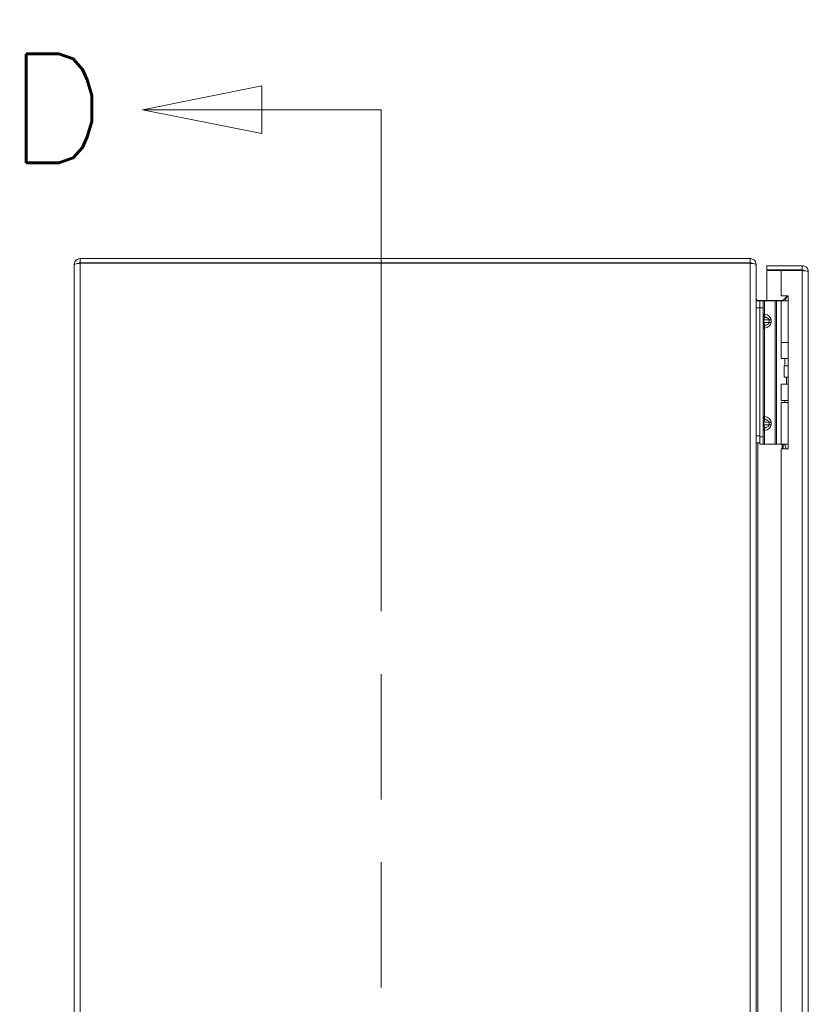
# Model space of a CAD drawing. Header units: inches. Extents: x 1 to 178, y 1 to 113.
# Tile 26 of 66: x 1 to 15, y 63 to 80. Entities that reach past the tile are written whole.
import ezdxf

# ---------------------------------------------------------------- set-up
doc = ezdxf.new("R2010")
doc.units = ezdxf.units.IN
doc.header["$LTSCALE"] = 10.666667
doc.header["$MEASUREMENT"] = 0
doc.linetypes.add('DOUBLE_DASH_CHAIN', pattern=[1.2403, 0.6614, -0.0827, 0.1654, -0.0827, 0.1654, -0.0827])
for name, color, linetype, lineweight in [('Section Line (ANSI)', 7, 'DOUBLE_DASH_CHAIN', 13), ('Visible (ANSI)', 7, 'Continuous', 13), ('Visible Narrow (ANSI)', 7, 'Continuous', 18)]:
    doc.layers.add(name, color=color, linetype=linetype, lineweight=lineweight)
doc.styles.add('Label Text (ANSI)', font='RomanS.shx')

# ---------------------------------------------------------------- blocks, each defined once
blk = doc.blocks.new('2dTransSection0')
at = {"layer": 'Section Line (ANSI)', "linetype": 'Continuous'}
for p, q in [((0.4615, 7.4145), (0.2647, 7.3751)), ((0.4615, 7.3357), (0.4615, 7.4145)), ((0.4615, 7.3751), (0.2647, 7.3751)), ((0.2647, 7.3751), (0.4615, 7.3357)), ((0.6584, 7.3751), (0.4615, 7.3751)), ((0.6584, 7.3751), (0.6584, 7.2972)), ((0.6584, 4.0311), (0.6584, 3.9532)), ((0.4615, 3.9926), (0.2647, 3.9532)), ((0.4615, 3.9138), (0.4615, 3.9926)), ((0.4615, 3.9532), (0.2647, 3.9532)), ((0.2647, 3.9532), (0.4615, 3.9138)), ((0.6584, 3.9532), (0.4615, 3.9532))]:
    blk.add_line(p, q, dxfattribs=at)
at = {"layer": 'Section Line (ANSI)', "linetype": 'DOUBLE_DASH_CHAIN', "ltscale": 0.117223}
blk.add_line((0.6584, 7.3751), (0.6584, 3.9532), dxfattribs=at)
at = {"layer": 'Section Line (ANSI)', "linetype": 'Continuous', "flags": 128}
for points in [[(0.4615, 7.4145), (0.2647, 7.3751), (0.4615, 7.3357), (0.4615, 7.4145)], [(0.4615, 3.9926), (0.2647, 3.9532), (0.4615, 3.9138), (0.4615, 3.9926)]]:
    blk.add_lwpolyline(points, dxfattribs=at)
at = {"layer": 'Section Line (ANSI)'}
for points in [[(0.4615, 7.4145), (0.2647, 7.3751), (0.4615, 7.3357), (0.4615, 7.4145)], [(0.4615, 3.9926), (0.2647, 3.9532), (0.4615, 3.9138), (0.4615, 3.9926)]]:
    blk.add_solid(points, dxfattribs=at)
at = {"layer": 'Section Line (ANSI)', "char_height": 0.18, "attachment_point": 7, "style": 'Label Text (ANSI)'}
for insert in [(0.0423, 7.2873), (0.0375, 3.8613)]:
    blk.add_mtext('D', dxfattribs=dict(at, insert=insert))

msp = doc.modelspace()

# ---------------------------------------------------------------- linework, layer by layer
at = {"layer": 'Visible (ANSI)'}
for p, q in [((13.5186, 76.0497), (1.7291, 76.0497)), ((1.7291, 75.9757), (1.7291, 76.0497)), ((13.5186, 75.9757), (13.5186, 76.0497)), ((1.6239, 46.155), (1.6239, 75.9445)), ((1.7291, 75.9757), (13.5186, 75.9757)), ((1.7291, 75.9697), (13.5186, 75.9697)), ((13.5186, 75.9647), (13.5186, 75.9697)), ((13.6171, 75.9445), (13.6239, 75.9445)), ((13.6239, 75.9334), (13.6239, 75.9445)), ((13.6239, 75.9334), (13.6239, 46.166)), ((14.4361, 75.9247), (13.8114, 75.9247)), ((13.8114, 75.8507), (13.8114, 75.9247)), ((14.4361, 75.8507), (13.8114, 75.8507)), ((14.4361, 75.8507), (14.4361, 75.9247)), ((14.0614, 75.8397), (13.8114, 75.8397)), ((13.8114, 75.8397), (13.8114, 75.3112)), ((14.0614, 75.8397), (14.0614, 75.3932)), ((14.0614, 75.8397), (14.4361, 75.8397)), ((14.5414, 75.8195), (14.5414, 46.28)), ((14.0614, 75.3932), (14.1864, 75.3932)), ((14.1014, 75.3204), (14.1742, 75.3932)), ((14.1704, 75.3822), (14.1274, 75.3077)), ((14.1864, 75.3822), (14.1704, 75.3822)), ((14.1864, 75.3932), (14.1864, 72.7062)), ((13.6859, 75.3077), (13.6239, 75.3077)), ((13.6551, 75.3112), (14.0793, 75.3112)), ((13.6859, 75.3077), (13.6859, 75.1827)), ((13.6859, 75.3077), (13.745, 75.3077)), ((13.6859, 75.3077), (13.6859, 75.1827)), ((13.6859, 72.9127), (13.6859, 75.1827)), ((13.6859, 72.9327), (13.6859, 75.1827)), ((13.7719, 75.3077), (13.745, 75.3077)), ((13.745, 75.1827), (13.745, 75.3077)), ((13.745, 72.9127), (13.745, 75.1827)), ((13.9578, 75.3077), (13.7719, 75.3077)), ((13.9801, 75.3077), (13.9578, 75.3077)), ((14.0648, 75.3077), (13.9801, 75.3077)), ((14.0648, 75.3077), (14.1864, 75.3077)), ((14.0648, 74.5757), (14.0648, 75.3077)), ((14.1014, 75.3204), (14.1141, 75.3077)), ((14.0648, 74.5757), (14.1864, 74.5757)), ((14.0648, 74.5757), (14.1864, 74.5757)), ((14.0648, 74.2902), (14.0648, 74.5757)), ((14.1864, 74.2902), (14.0648, 74.2902)), ((14.1274, 74.1652), (14.1274, 74.2902)), ((14.1138, 74.1652), (14.1169, 74.1652)), ((14.1138, 73.9652), (14.1138, 74.1652)), ((14.1169, 74.1652), (14.1864, 74.1652)), ((14.1169, 73.9652), (14.1169, 74.1652)), ((14.1138, 73.9652), (14.1169, 73.9652)), ((14.1169, 73.9652), (14.1864, 73.9652)), ((14.1549, 73.8402), (14.1549, 73.9652)), ((14.0648, 73.8402), (14.1864, 73.8402)), ((14.0648, 73.5547), (14.0648, 73.8402)), ((14.0648, 73.5547), (14.1864, 73.5547)), ((14.0648, 73.5197), (14.1864, 73.5197)), ((14.0648, 72.7877), (14.0648, 73.5197)), ((14.1274, 73.5197), (14.1274, 73.5547)), ((13.6859, 72.9127), (13.6859, 72.7877)), ((13.745, 72.7877), (13.745, 72.9127)), ((13.6239, 72.8077), (13.6859, 72.8077)), ((13.745, 72.7877), (13.6859, 72.7877)), ((13.7719, 72.7877), (13.745, 72.7877)), ((13.9578, 72.7877), (13.7719, 72.7877)), ((13.9801, 72.7877), (13.9578, 72.7877)), ((14.0648, 72.7877), (13.9801, 72.7877)), ((14.0648, 72.7877), (14.1864, 72.7877)), ((14.1274, 72.7778), (14.1274, 72.7877)), ((14.0614, 72.7062), (14.0614, 49.3932)), ((14.1864, 72.7062), (14.0614, 72.7062))]:
    msp.add_line(p, q, dxfattribs=at)
msp.add_arc((13.5186, 75.9445), 0.0312, 38.23366, 90, dxfattribs=at)
for points, knots in [([(1.7291, 76.0497), (1.6907, 76.0497), (1.6532, 76.0268), (1.6356, 75.9927), (1.6279, 75.9778), (1.6239, 75.9612), (1.6239, 75.9445)], [0, 0, 0, 0, 1.0950581, 1.0950581, 1.0950581, 1.5707963, 1.5707963, 1.5707963, 1.5707963]), ([(13.6239, 75.9445), (13.6239, 75.9813), (13.6029, 76.0175), (13.571, 76.0358), (13.5551, 76.0449), (13.5369, 76.0497), (13.5186, 76.0497)], [-1.5707963, -1.5707963, -1.5707963, -1.5707963, -0.5201457, -0.5201457, -0.5201457, 0, 0, 0, 0]), ([(1.6239, 75.9445), (1.6239, 75.9503), (1.6468, 75.9562), (1.6809, 75.9621), (1.6958, 75.9646), (1.7125, 75.9672), (1.7291, 75.9697)], [0, 0, 0, 0, 1.0950581, 1.0950581, 1.0950581, 1.5707963, 1.5707963, 1.5707963, 1.5707963]), ([(1.707, 75.966), (1.7122, 75.9713), (1.719, 75.975), (1.7264, 75.9756), (1.7273, 75.9757), (1.7282, 75.9757), (1.7291, 75.9757)], [0.77225551, 0.77225551, 0.77225551, 0.77225551, 1.48347479, 1.48347479, 1.48347479, 1.57079633, 1.57079633, 1.57079633, 1.57079633]), ([(13.5186, 75.9647), (13.5555, 75.9647), (13.5917, 75.9585), (13.61, 75.949), (13.619, 75.9443), (13.6239, 75.9389), (13.6239, 75.9334)], [0, 0, 0, 0, 1.0506506, 1.0506506, 1.0506506, 1.5707963, 1.5707963, 1.5707963, 1.5707963]), ([(14.5414, 75.8195), (14.5414, 75.8579), (14.5185, 75.8954), (14.4843, 75.913), (14.4695, 75.9207), (14.4528, 75.9247), (14.4361, 75.9247)], [0, 0, 0, 0, 1.0950581, 1.0950581, 1.0950581, 1.5707963, 1.5707963, 1.5707963, 1.5707963]), ([(14.4621, 75.8362), (14.4569, 75.8441), (14.4483, 75.8498), (14.4389, 75.8506), (14.438, 75.8507), (14.4371, 75.8507), (14.4361, 75.8507)], [0.57367433, 0.57367433, 0.57367433, 0.57367433, 1.48347479, 1.48347479, 1.48347479, 1.57079633, 1.57079633, 1.57079633, 1.57079633]), ([(14.4361, 75.8397), (14.4746, 75.835), (14.5121, 75.8303), (14.5297, 75.8256), (14.5373, 75.8236), (14.5414, 75.8215), (14.5414, 75.8195)], [0, 0, 0, 0, 1.0950581, 1.0950581, 1.0950581, 1.5707963, 1.5707963, 1.5707963, 1.5707963]), ([(13.6551, 75.3112), (13.6434, 75.3112), (13.6319, 75.3185), (13.6269, 75.3291), (13.6249, 75.3333), (13.6239, 75.3379), (13.6239, 75.3425)], [-3.1415927, -3.1415927, -3.1415927, -3.1415927, -2.0128023, -2.0128023, -2.0128023, -1.5707963, -1.5707963, -1.5707963, -1.5707963]), ([(14.1492, 72.7062), (14.1477, 72.7129), (14.1461, 72.7194), (14.1407, 72.7392), (14.1367, 72.7518), (14.1316, 72.7666), (14.1301, 72.7706), (14.128, 72.7762), (14.1274, 72.7778), (14.1274, 72.7778)], [-0.80334578, -0.80334578, -0.80334578, -0.80334578, -0.75049363, -0.75049363, -0.63614619, -0.63614619, -0.59145708, -0.59145708, -0.54676797, -0.54676797, -0.54676797, -0.54676797])]:
    msp.add_open_spline(points, degree=3, knots=knots, dxfattribs=at)
for points in [[(13.6247, 75.3077), (13.6242, 75.3155), (13.6239, 75.3234), (13.6239, 75.3314)], [(14.1014, 75.3204), (14.0956, 75.3146), (14.0875, 75.3112), (14.0793, 75.3112)]]:
    msp.add_open_spline(points, degree=3, dxfattribs=at)
at = {"layer": 'Visible Narrow (ANSI)'}
for p, q in [((1.7291, 75.9697), (1.7291, 46.1297)), ((13.5186, 46.1348), (13.5186, 75.9647)), ((14.4361, 46.2598), (14.4361, 75.8397)), ((13.6239, 75.1827), (13.6859, 75.1827)), ((13.6551, 75.3112), (13.6551, 75.3077)), ((13.745, 75.1827), (13.6859, 75.1827)), ((13.7719, 75.0708), (13.7719, 75.3077)), ((13.9578, 72.7877), (13.9578, 75.3077)), ((13.9801, 72.7877), (13.9801, 75.3077)), ((14.0793, 75.3077), (14.0793, 75.3112)), ((13.745, 75.0708), (13.7719, 75.0708)), ((13.745, 74.9727), (13.7596, 74.9727)), ((13.7596, 74.9227), (13.745, 74.9227)), ((13.7719, 74.8246), (13.745, 74.8246)), ((13.8503, 74.9727), (13.7596, 74.9727)), ((13.7596, 74.9727), (13.7596, 74.9227)), ((13.7596, 74.9227), (13.8503, 74.9227)), ((13.7719, 73.2708), (13.7719, 74.8246)), ((13.8503, 74.9227), (13.8503, 74.9727)), ((13.8857, 74.9727), (13.8503, 74.9727)), ((13.8503, 74.9227), (13.8857, 74.9227)), ((13.8857, 74.9727), (13.8857, 74.9227)), ((13.745, 73.2708), (13.7719, 73.2708)), ((13.745, 73.1727), (13.7596, 73.1727)), ((13.745, 73.1227), (13.7596, 73.1227)), ((13.8503, 73.1727), (13.7596, 73.1727)), ((13.7596, 73.1727), (13.7596, 73.1227)), ((13.7596, 73.1227), (13.8503, 73.1227)), ((13.8503, 73.1227), (13.8503, 73.1727)), ((13.8503, 73.1727), (13.8857, 73.1727)), ((13.8503, 73.1227), (13.8857, 73.1227)), ((13.8857, 73.1727), (13.8857, 73.1227)), ((13.6859, 72.9327), (13.6239, 72.9327)), ((13.6859, 72.9127), (13.745, 72.9127)), ((13.7719, 73.0246), (13.745, 73.0246)), ((13.7719, 72.7877), (13.7719, 73.0246)), ((13.6551, 72.8077), (13.6551, 49.3118)), ((14.0793, 72.7062), (14.0793, 72.7877)), ((14.1014, 72.7877), (14.1014, 72.7062))]:
    msp.add_line(p, q, dxfattribs=at)
for points, knots in [([(13.745, 75.0708), (13.745, 75.0592), (13.749, 75.0479), (13.7626, 75.0299), (13.772, 75.0231), (13.7823, 75.0194)], [0, 0, 0, 0, 0.0008769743, 0.0008769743, 0.0017539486, 0.0017539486, 0.0017539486, 0.0017539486]), ([(13.7823, 75.0194), (13.7805, 75.0184), (13.7787, 75.0172), (13.777, 75.0157), (13.7735, 75.0129), (13.7703, 75.0091), (13.7677, 75.0046), (13.7651, 75.0001), (13.763, 74.995), (13.7617, 74.9896), (13.7603, 74.984), (13.7596, 74.9782), (13.7596, 74.9727)], [1.9375412, 1.9375412, 1.9375412, 1.9375412, 2.1111953, 2.1111953, 2.1111953, 2.452995, 2.452995, 2.452995, 2.7898962, 2.7898962, 2.7898962, 3.1415927, 3.1415927, 3.1415927, 3.1415927]), ([(13.7719, 75.0708), (13.771, 75.0592), (13.772, 75.0479), (13.7758, 75.0299), (13.7787, 75.0231), (13.7823, 75.0194)], [0, 0, 0, 0, 0.0008769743, 0.0008769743, 0.0017539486, 0.0017539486, 0.0017539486, 0.0017539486]), ([(13.7719, 75.0708), (13.7867, 75.0687), (13.802, 75.0647), (13.8162, 75.0588), (13.83, 75.053), (13.8427, 75.0454), (13.8532, 75.0364), (13.8637, 75.0275), (13.8719, 75.0172), (13.8773, 75.0066), (13.883, 74.9953), (13.8857, 74.9836), (13.8857, 74.9727)], [4.9092117, 4.9092117, 4.9092117, 4.9092117, 5.2563782, 5.2563782, 5.2563782, 5.5922263, 5.5922263, 5.5922263, 5.9278595, 5.9278595, 5.9278595, 6.2831853, 6.2831853, 6.2831853, 6.2831853]), ([(13.8503, 74.9727), (13.8503, 74.9782), (13.8483, 74.984), (13.844, 74.9896), (13.8399, 74.995), (13.8338, 75.0001), (13.826, 75.0046), (13.8181, 75.0091), (13.8085, 75.0129), (13.7982, 75.0157), (13.793, 75.0172), (13.7877, 75.0184), (13.7823, 75.0194)], [0, 0, 0, 0, 0.3516965, 0.3516965, 0.3516965, 0.6885977, 0.6885977, 0.6885977, 1.0303974, 1.0303974, 1.0303974, 1.2040515, 1.2040515, 1.2040515, 1.2040515]), ([(13.7823, 74.876), (13.772, 74.8723), (13.7626, 74.8655), (13.749, 74.8474), (13.745, 74.8361), (13.745, 74.8246)], [-0.0000069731, -0.0000069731, -0.0000069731, -0.0000069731, 0.0008707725, 0.0008707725, 0.0017485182, 0.0017485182, 0.0017485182, 0.0017485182]), ([(13.7596, 74.9227), (13.7596, 74.9172), (13.7603, 74.9113), (13.7617, 74.9057), (13.763, 74.9004), (13.7651, 74.8953), (13.7677, 74.8908), (13.7703, 74.8863), (13.7735, 74.8825), (13.777, 74.8796), (13.7787, 74.8782), (13.7805, 74.877), (13.7823, 74.876)], [0, 0, 0, 0, 0.3516965, 0.3516965, 0.3516965, 0.6885977, 0.6885977, 0.6885977, 1.0303974, 1.0303974, 1.0303974, 1.2040515, 1.2040515, 1.2040515, 1.2040515]), ([(13.7823, 74.876), (13.7787, 74.8723), (13.7758, 74.8655), (13.772, 74.8474), (13.771, 74.8361), (13.7719, 74.8246)], [-0.0000069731, -0.0000069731, -0.0000069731, -0.0000069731, 0.0008707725, 0.0008707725, 0.0017485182, 0.0017485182, 0.0017485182, 0.0017485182]), ([(13.8857, 74.9227), (13.8857, 74.9118), (13.883, 74.9001), (13.8773, 74.8888), (13.8719, 74.8782), (13.8637, 74.8679), (13.8532, 74.8589), (13.8427, 74.85), (13.83, 74.8424), (13.8162, 74.8366), (13.802, 74.8307), (13.7867, 74.8267), (13.7719, 74.8246)], [3.1415927, 3.1415927, 3.1415927, 3.1415927, 3.4969185, 3.4969185, 3.4969185, 3.8325516, 3.8325516, 3.8325516, 4.1683997, 4.1683997, 4.1683997, 4.5155663, 4.5155663, 4.5155663, 4.5155663]), ([(13.7823, 74.876), (13.7877, 74.877), (13.793, 74.8782), (13.7982, 74.8796), (13.8085, 74.8825), (13.8181, 74.8863), (13.826, 74.8908), (13.8338, 74.8953), (13.8399, 74.9004), (13.844, 74.9057), (13.8483, 74.9113), (13.8503, 74.9172), (13.8503, 74.9227)], [1.9375412, 1.9375412, 1.9375412, 1.9375412, 2.1111953, 2.1111953, 2.1111953, 2.452995, 2.452995, 2.452995, 2.7898962, 2.7898962, 2.7898962, 3.1415927, 3.1415927, 3.1415927, 3.1415927]), ([(13.7823, 73.2194), (13.772, 73.2231), (13.7626, 73.2299), (13.749, 73.2479), (13.745, 73.2592), (13.745, 73.2708)], [-0.0000069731, -0.0000069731, -0.0000069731, -0.0000069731, 0.0008707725, 0.0008707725, 0.0017485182, 0.0017485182, 0.0017485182, 0.0017485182]), ([(13.7823, 73.2194), (13.7787, 73.2231), (13.7758, 73.2299), (13.772, 73.2479), (13.771, 73.2592), (13.7719, 73.2708)], [-0.0000069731, -0.0000069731, -0.0000069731, -0.0000069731, 0.0008707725, 0.0008707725, 0.0017485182, 0.0017485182, 0.0017485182, 0.0017485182]), ([(13.7719, 73.2708), (13.7867, 73.2687), (13.802, 73.2647), (13.8162, 73.2588), (13.83, 73.253), (13.8427, 73.2454), (13.8532, 73.2364), (13.8637, 73.2275), (13.8719, 73.2172), (13.8773, 73.2066), (13.883, 73.1953), (13.8857, 73.1836), (13.8857, 73.1727)], [4.9092117, 4.9092117, 4.9092117, 4.9092117, 5.2563782, 5.2563782, 5.2563782, 5.5922263, 5.5922263, 5.5922263, 5.9278595, 5.9278595, 5.9278595, 6.2831853, 6.2831853, 6.2831853, 6.2831853]), ([(13.7823, 73.2194), (13.7805, 73.2184), (13.7787, 73.2172), (13.777, 73.2157), (13.7735, 73.2129), (13.7703, 73.2091), (13.7677, 73.2046), (13.7651, 73.2001), (13.763, 73.195), (13.7617, 73.1896), (13.7603, 73.184), (13.7596, 73.1782), (13.7596, 73.1727)], [1.9375412, 1.9375412, 1.9375412, 1.9375412, 2.1111953, 2.1111953, 2.1111953, 2.452995, 2.452995, 2.452995, 2.7898962, 2.7898962, 2.7898962, 3.1415927, 3.1415927, 3.1415927, 3.1415927]), ([(13.7596, 73.1227), (13.7596, 73.1172), (13.7603, 73.1113), (13.7617, 73.1057), (13.763, 73.1004), (13.7651, 73.0953), (13.7677, 73.0908), (13.7703, 73.0863), (13.7735, 73.0825), (13.777, 73.0796), (13.7787, 73.0782), (13.7805, 73.077), (13.7823, 73.076)], [0, 0, 0, 0, 0.3516965, 0.3516965, 0.3516965, 0.6885977, 0.6885977, 0.6885977, 1.0303974, 1.0303974, 1.0303974, 1.2040515, 1.2040515, 1.2040515, 1.2040515]), ([(13.8857, 73.1227), (13.8857, 73.1118), (13.883, 73.1001), (13.8773, 73.0888), (13.8719, 73.0782), (13.8637, 73.0679), (13.8532, 73.0589), (13.8427, 73.05), (13.83, 73.0424), (13.8162, 73.0366), (13.802, 73.0307), (13.7867, 73.0267), (13.7719, 73.0246)], [3.1415927, 3.1415927, 3.1415927, 3.1415927, 3.4969185, 3.4969185, 3.4969185, 3.8325516, 3.8325516, 3.8325516, 4.1683997, 4.1683997, 4.1683997, 4.5155663, 4.5155663, 4.5155663, 4.5155663]), ([(13.8503, 73.1727), (13.8503, 73.1782), (13.8483, 73.184), (13.844, 73.1896), (13.8399, 73.195), (13.8338, 73.2001), (13.826, 73.2046), (13.8181, 73.2091), (13.8085, 73.2129), (13.7982, 73.2157), (13.793, 73.2172), (13.7877, 73.2184), (13.7823, 73.2194)], [0, 0, 0, 0, 0.3516965, 0.3516965, 0.3516965, 0.6885977, 0.6885977, 0.6885977, 1.0303974, 1.0303974, 1.0303974, 1.2040515, 1.2040515, 1.2040515, 1.2040515]), ([(13.7823, 73.076), (13.7877, 73.077), (13.793, 73.0782), (13.7982, 73.0796), (13.8085, 73.0825), (13.8181, 73.0863), (13.826, 73.0908), (13.8338, 73.0953), (13.8399, 73.1004), (13.844, 73.1057), (13.8483, 73.1113), (13.8503, 73.1172), (13.8503, 73.1227)], [1.9375412, 1.9375412, 1.9375412, 1.9375412, 2.1111953, 2.1111953, 2.1111953, 2.452995, 2.452995, 2.452995, 2.7898962, 2.7898962, 2.7898962, 3.1415927, 3.1415927, 3.1415927, 3.1415927]), ([(13.745, 73.0246), (13.745, 73.0361), (13.749, 73.0474), (13.7626, 73.0655), (13.772, 73.0723), (13.7823, 73.076)], [0, 0, 0, 0, 0.0008769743, 0.0008769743, 0.0017539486, 0.0017539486, 0.0017539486, 0.0017539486]), ([(13.7719, 73.0246), (13.771, 73.0361), (13.772, 73.0474), (13.7758, 73.0655), (13.7787, 73.0723), (13.7823, 73.076)], [0, 0, 0, 0, 0.0008769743, 0.0008769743, 0.0017539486, 0.0017539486, 0.0017539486, 0.0017539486])]:
    msp.add_open_spline(points, degree=3, knots=knots, dxfattribs=at)

# ---------------------------------------------------------------- block references
at = {"layer": 'Section Line (ANSI)', "xscale": 10.66666666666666, "yscale": 10.66666666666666, "zscale": 10.66666666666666}
msp.add_blockref('2dTransSection0', (0, 0), dxfattribs=at)

doc.saveas('drawing.dxf')
